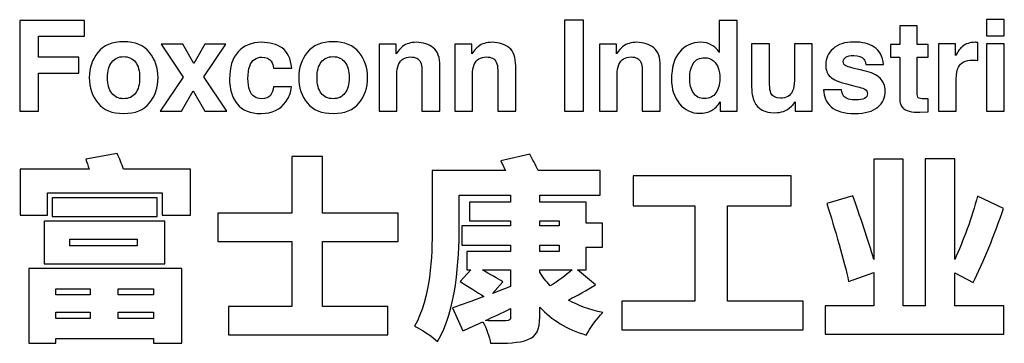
# Model space of a CAD drawing. Header units: millimetres. Extents: x 0 to 297, y 3 to 208.
# Tile 3 of 5: x 215 to 259, y 34 to 49. Entities that reach past the tile are written whole.
import ezdxf

# ---------------------------------------------------------------- set-up
doc = ezdxf.new("R2010")
doc.units = ezdxf.units.MM
doc.header["$LTSCALE"] = 16.335
doc.layers.get('0').update_dxf_attribs({"linetype": 'CONTINUOUS'})

msp = doc.modelspace()

# ---------------------------------------------------------------- linework, layer by layer
at = {"color": 7, "linetype": 'CONTINUOUS'}
for points, knots in [([(214.911, 48.578), (214.911, 48.578), (217.796, 48.578), (217.796, 48.578), (217.796, 48.578), (217.796, 48.578), (217.796, 47.867), (217.796, 47.867), (217.796, 47.867), (217.796, 47.867), (215.751, 47.867), (215.751, 47.867), (215.751, 47.867), (215.751, 47.867), (215.751, 46.936), (215.751, 46.936), (215.751, 46.936), (215.751, 46.936), (217.544, 46.936), (217.544, 46.936), (217.544, 46.936), (217.544, 46.936), (217.544, 46.233), (217.544, 46.233), (217.544, 46.233), (217.544, 46.233), (215.751, 46.233), (215.751, 46.233), (215.751, 46.233), (215.751, 46.233), (215.751, 44.537), (215.751, 44.537), (215.751, 44.537), (215.751, 44.537), (214.911, 44.537), (214.911, 44.537), (214.911, 44.537), (214.911, 44.537), (214.911, 48.578), (214.911, 48.578)], [0, 0, 0, 0, 0.090909, 0.090909, 0.090909, 0.090909, 0.181818, 0.181818, 0.181818, 0.181818, 0.272727, 0.272727, 0.272727, 0.272727, 0.363636, 0.363636, 0.363636, 0.363636, 0.454545, 0.454545, 0.454545, 0.454545, 0.545455, 0.545455, 0.545455, 0.545455, 0.636364, 0.636364, 0.636364, 0.636364, 0.727273, 0.727273, 0.727273, 0.727273, 0.818182, 0.818182, 0.818182, 0.818182, 1, 1, 1, 1]), ([(239.958, 44.537), (239.958, 44.537), (239.118, 44.537), (239.118, 44.537), (239.118, 44.537), (239.118, 44.537), (239.118, 48.583), (239.118, 48.583), (239.118, 48.583), (239.118, 48.583), (239.958, 48.583), (239.958, 48.583), (239.958, 48.583), (239.958, 48.583), (239.958, 44.537), (239.958, 44.537)], [0, 0, 0, 0, 0.2, 0.2, 0.2, 0.2, 0.4, 0.4, 0.4, 0.4, 0.6, 0.6, 0.6, 0.6, 1, 1, 1, 1]), ([(245.645, 47.481), (245.786, 47.401), (245.901, 47.291), (245.989, 47.15), (245.989, 47.15), (245.989, 47.15), (245.989, 48.578), (245.989, 48.578), (245.989, 48.578), (245.989, 48.578), (246.782, 48.578), (246.782, 48.578), (246.782, 48.578), (246.782, 48.578), (246.782, 44.537), (246.782, 44.537), (246.782, 44.537), (246.782, 44.537), (246.022, 44.537), (246.022, 44.537), (246.022, 44.537), (246.022, 44.537), (246.022, 44.951), (246.022, 44.951), (246.022, 44.951), (245.91, 44.773), (245.783, 44.645), (245.64, 44.564), (245.64, 44.564), (245.497, 44.484), (245.319, 44.443), (245.107, 44.443), (245.107, 44.443), (244.758, 44.443), (244.464, 44.585), (244.225, 44.867), (244.225, 44.867), (243.986, 45.15), (243.867, 45.513), (243.867, 45.956), (243.867, 45.956), (243.867, 46.466), (243.984, 46.868), (244.219, 47.161), (244.219, 47.161), (244.455, 47.454), (244.769, 47.6), (245.162, 47.6), (245.162, 47.6), (245.343, 47.6), (245.504, 47.561), (245.645, 47.481)], [0, 0, 0, 0, 0.071429, 0.071429, 0.071429, 0.071429, 0.142857, 0.142857, 0.142857, 0.142857, 0.214286, 0.214286, 0.214286, 0.214286, 0.285714, 0.285714, 0.285714, 0.285714, 0.357143, 0.357143, 0.357143, 0.357143, 0.428571, 0.428571, 0.428571, 0.428571, 0.5, 0.5, 0.5, 0.5, 0.571429, 0.571429, 0.571429, 0.571429, 0.642857, 0.642857, 0.642857, 0.642857, 0.714286, 0.714286, 0.714286, 0.714286, 0.785714, 0.785714, 0.785714, 0.785714, 0.857143, 0.857143, 0.857143, 0.857143, 1, 1, 1, 1]), ([(258.65, 47.886), (258.65, 47.886), (257.856, 47.886), (257.856, 47.886), (257.856, 47.886), (257.856, 47.886), (257.856, 48.608), (257.856, 48.608), (257.856, 48.608), (257.856, 48.608), (258.65, 48.608), (258.65, 48.608), (258.65, 48.608), (258.65, 48.608), (258.65, 47.886), (258.65, 47.886)], [0, 0, 0, 0, 0.2, 0.2, 0.2, 0.2, 0.4, 0.4, 0.4, 0.4, 0.6, 0.6, 0.6, 0.6, 1, 1, 1, 1]), ([(253.587, 46.944), (253.587, 46.944), (253.587, 47.501), (253.587, 47.501), (253.587, 47.501), (253.587, 47.501), (254.005, 47.501), (254.005, 47.501), (254.005, 47.501), (254.005, 47.501), (254.005, 48.336), (254.005, 48.336), (254.005, 48.336), (254.005, 48.336), (254.779, 48.336), (254.779, 48.336), (254.779, 48.336), (254.779, 48.336), (254.779, 47.501), (254.779, 47.501), (254.779, 47.501), (254.779, 47.501), (255.265, 47.501), (255.265, 47.501), (255.265, 47.501), (255.265, 47.501), (255.265, 46.944), (255.265, 46.944), (255.265, 46.944), (255.265, 46.944), (254.779, 46.944), (254.779, 46.944), (254.779, 46.944), (254.779, 46.944), (254.779, 45.363), (254.779, 45.363), (254.779, 45.363), (254.779, 45.24), (254.795, 45.164), (254.826, 45.134), (254.826, 45.134), (254.856, 45.103), (254.952, 45.088), (255.111, 45.088), (255.111, 45.088), (255.135, 45.088), (255.16, 45.089), (255.186, 45.09), (255.186, 45.09), (255.213, 45.091), (255.239, 45.092), (255.265, 45.094), (255.265, 45.094), (255.265, 45.094), (255.265, 44.509), (255.265, 44.509), (255.265, 44.509), (255.265, 44.509), (254.894, 44.495), (254.894, 44.495), (254.894, 44.495), (254.524, 44.483), (254.272, 44.547), (254.136, 44.688), (254.136, 44.688), (254.049, 44.777), (254.005, 44.915), (254.005, 45.102), (254.005, 45.102), (254.005, 45.102), (254.005, 46.944), (254.005, 46.944), (254.005, 46.944), (254.005, 46.944), (253.587, 46.944), (253.587, 46.944)], [0, 0, 0, 0, 0.05, 0.05, 0.05, 0.05, 0.1, 0.1, 0.1, 0.1, 0.15, 0.15, 0.15, 0.15, 0.2, 0.2, 0.2, 0.2, 0.25, 0.25, 0.25, 0.25, 0.3, 0.3, 0.3, 0.3, 0.35, 0.35, 0.35, 0.35, 0.4, 0.4, 0.4, 0.4, 0.45, 0.45, 0.45, 0.45, 0.5, 0.5, 0.5, 0.5, 0.55, 0.55, 0.55, 0.55, 0.6, 0.6, 0.6, 0.6, 0.65, 0.65, 0.65, 0.65, 0.7, 0.7, 0.7, 0.7, 0.75, 0.75, 0.75, 0.75, 0.8, 0.8, 0.8, 0.8, 0.85, 0.85, 0.85, 0.85, 0.9, 0.9, 0.9, 0.9, 1, 1, 1, 1]), ([(220.68, 44.903), (220.428, 44.591), (220.045, 44.435), (219.53, 44.435), (219.53, 44.435), (219.016, 44.435), (218.633, 44.591), (218.38, 44.903), (218.38, 44.903), (218.128, 45.214), (218.001, 45.59), (218.001, 46.029), (218.001, 46.029), (218.001, 46.46), (218.128, 46.834), (218.38, 47.15), (218.38, 47.15), (218.633, 47.467), (219.016, 47.625), (219.53, 47.625), (219.53, 47.625), (220.045, 47.625), (220.428, 47.467), (220.68, 47.15), (220.68, 47.15), (220.933, 46.834), (221.059, 46.46), (221.059, 46.029), (221.059, 46.029), (221.059, 45.59), (220.933, 45.214), (220.68, 44.903)], [0, 0, 0, 0, 0.111111, 0.111111, 0.111111, 0.111111, 0.222222, 0.222222, 0.222222, 0.222222, 0.333333, 0.333333, 0.333333, 0.333333, 0.444444, 0.444444, 0.444444, 0.444444, 0.555556, 0.555556, 0.555556, 0.555556, 0.666667, 0.666667, 0.666667, 0.666667, 0.777778, 0.777778, 0.777778, 0.777778, 1, 1, 1, 1]), ([(221.15, 44.537), (221.15, 44.537), (222.171, 46.052), (222.171, 46.052), (222.171, 46.052), (222.171, 46.052), (221.194, 47.524), (221.194, 47.524), (221.194, 47.524), (221.194, 47.524), (222.152, 47.524), (222.152, 47.524), (222.152, 47.524), (222.152, 47.524), (222.652, 46.657), (222.652, 46.657), (222.652, 46.657), (222.652, 46.657), (223.14, 47.524), (223.14, 47.524), (223.14, 47.524), (223.14, 47.524), (224.071, 47.524), (224.071, 47.524), (224.071, 47.524), (224.071, 47.524), (223.088, 46.066), (223.088, 46.066), (223.088, 46.066), (223.088, 46.066), (224.109, 44.537), (224.109, 44.537), (224.109, 44.537), (224.109, 44.537), (223.135, 44.537), (223.135, 44.537), (223.135, 44.537), (223.135, 44.537), (222.62, 45.436), (222.62, 45.436), (222.62, 45.436), (222.62, 45.436), (222.1, 44.537), (222.1, 44.537), (222.1, 44.537), (222.1, 44.537), (221.15, 44.537), (221.15, 44.537)], [0, 0, 0, 0, 0.076923, 0.076923, 0.076923, 0.076923, 0.153846, 0.153846, 0.153846, 0.153846, 0.230769, 0.230769, 0.230769, 0.230769, 0.307692, 0.307692, 0.307692, 0.307692, 0.384615, 0.384615, 0.384615, 0.384615, 0.461538, 0.461538, 0.461538, 0.461538, 0.538462, 0.538462, 0.538462, 0.538462, 0.615385, 0.615385, 0.615385, 0.615385, 0.692308, 0.692308, 0.692308, 0.692308, 0.769231, 0.769231, 0.769231, 0.769231, 0.846154, 0.846154, 0.846154, 0.846154, 1, 1, 1, 1]), ([(226.193, 46.455), (226.179, 46.567), (226.141, 46.668), (226.081, 46.757), (226.081, 46.757), (225.992, 46.878), (225.856, 46.939), (225.671, 46.939), (225.671, 46.939), (225.406, 46.939), (225.226, 46.808), (225.128, 46.546), (225.128, 46.546), (225.077, 46.407), (225.052, 46.223), (225.052, 45.993), (225.052, 45.993), (225.052, 45.774), (225.077, 45.598), (225.128, 45.464), (225.128, 45.464), (225.222, 45.216), (225.398, 45.091), (225.657, 45.091), (225.657, 45.091), (225.84, 45.091), (225.97, 45.141), (226.047, 45.239), (226.047, 45.239), (226.125, 45.338), (226.171, 45.467), (226.188, 45.624), (226.188, 45.624), (226.188, 45.624), (226.987, 45.624), (226.987, 45.624), (226.987, 45.624), (226.968, 45.386), (226.882, 45.161), (226.729, 44.948), (226.729, 44.948), (226.483, 44.606), (226.119, 44.435), (225.637, 44.435), (225.637, 44.435), (225.156, 44.435), (224.801, 44.578), (224.574, 44.863), (224.574, 44.863), (224.347, 45.149), (224.233, 45.519), (224.233, 45.974), (224.233, 45.974), (224.233, 46.487), (224.359, 46.887), (224.61, 47.172), (224.61, 47.172), (224.861, 47.458), (225.207, 47.6), (225.648, 47.6), (225.648, 47.6), (226.024, 47.6), (226.331, 47.516), (226.57, 47.348), (226.57, 47.348), (226.809, 47.179), (226.951, 46.882), (226.995, 46.455), (226.995, 46.455), (226.995, 46.455), (226.193, 46.455), (226.193, 46.455)], [0, 0, 0, 0, 0.052632, 0.052632, 0.052632, 0.052632, 0.105263, 0.105263, 0.105263, 0.105263, 0.157895, 0.157895, 0.157895, 0.157895, 0.210526, 0.210526, 0.210526, 0.210526, 0.263158, 0.263158, 0.263158, 0.263158, 0.315789, 0.315789, 0.315789, 0.315789, 0.368421, 0.368421, 0.368421, 0.368421, 0.421053, 0.421053, 0.421053, 0.421053, 0.473684, 0.473684, 0.473684, 0.473684, 0.526316, 0.526316, 0.526316, 0.526316, 0.578947, 0.578947, 0.578947, 0.578947, 0.631579, 0.631579, 0.631579, 0.631579, 0.684211, 0.684211, 0.684211, 0.684211, 0.736842, 0.736842, 0.736842, 0.736842, 0.789474, 0.789474, 0.789474, 0.789474, 0.842105, 0.842105, 0.842105, 0.842105, 0.894737, 0.894737, 0.894737, 0.894737, 1, 1, 1, 1]), ([(229.985, 44.903), (229.733, 44.591), (229.35, 44.435), (228.835, 44.435), (228.835, 44.435), (228.321, 44.435), (227.938, 44.591), (227.685, 44.903), (227.685, 44.903), (227.433, 45.214), (227.306, 45.59), (227.306, 46.029), (227.306, 46.029), (227.306, 46.46), (227.433, 46.834), (227.685, 47.15), (227.685, 47.15), (227.938, 47.467), (228.321, 47.625), (228.835, 47.625), (228.835, 47.625), (229.35, 47.625), (229.733, 47.467), (229.985, 47.15), (229.985, 47.15), (230.238, 46.834), (230.364, 46.46), (230.364, 46.029), (230.364, 46.029), (230.364, 45.59), (230.238, 45.214), (229.985, 44.903)], [0, 0, 0, 0, 0.111111, 0.111111, 0.111111, 0.111111, 0.222222, 0.222222, 0.222222, 0.222222, 0.333333, 0.333333, 0.333333, 0.333333, 0.444444, 0.444444, 0.444444, 0.444444, 0.555556, 0.555556, 0.555556, 0.555556, 0.666667, 0.666667, 0.666667, 0.666667, 0.777778, 0.777778, 0.777778, 0.777778, 1, 1, 1, 1]), ([(233.285, 47.357), (233.481, 47.195), (233.579, 46.927), (233.579, 46.552), (233.579, 46.552), (233.579, 46.552), (233.579, 44.537), (233.579, 44.537), (233.579, 44.537), (233.579, 44.537), (232.778, 44.537), (232.778, 44.537), (232.778, 44.537), (232.778, 44.537), (232.778, 46.357), (232.778, 46.357), (232.778, 46.357), (232.778, 46.514), (232.757, 46.635), (232.715, 46.719), (232.715, 46.719), (232.639, 46.873), (232.493, 46.95), (232.279, 46.95), (232.279, 46.95), (232.016, 46.95), (231.834, 46.837), (231.737, 46.612), (231.737, 46.612), (231.686, 46.493), (231.66, 46.341), (231.66, 46.156), (231.66, 46.156), (231.66, 46.156), (231.66, 44.537), (231.66, 44.537), (231.66, 44.537), (231.66, 44.537), (230.878, 44.537), (230.878, 44.537), (230.878, 44.537), (230.878, 44.537), (230.878, 47.524), (230.878, 47.524), (230.878, 47.524), (230.878, 47.524), (231.636, 47.524), (231.636, 47.524), (231.636, 47.524), (231.636, 47.524), (231.636, 47.087), (231.636, 47.087), (231.636, 47.087), (231.736, 47.241), (231.831, 47.351), (231.92, 47.419), (231.92, 47.419), (232.08, 47.54), (232.283, 47.6), (232.53, 47.6), (232.53, 47.6), (232.837, 47.6), (233.089, 47.519), (233.285, 47.357)], [0, 0, 0, 0, 0.058824, 0.058824, 0.058824, 0.058824, 0.117647, 0.117647, 0.117647, 0.117647, 0.176471, 0.176471, 0.176471, 0.176471, 0.235294, 0.235294, 0.235294, 0.235294, 0.294118, 0.294118, 0.294118, 0.294118, 0.352941, 0.352941, 0.352941, 0.352941, 0.411765, 0.411765, 0.411765, 0.411765, 0.470588, 0.470588, 0.470588, 0.470588, 0.529412, 0.529412, 0.529412, 0.529412, 0.588235, 0.588235, 0.588235, 0.588235, 0.647059, 0.647059, 0.647059, 0.647059, 0.705882, 0.705882, 0.705882, 0.705882, 0.764706, 0.764706, 0.764706, 0.764706, 0.823529, 0.823529, 0.823529, 0.823529, 0.882353, 0.882353, 0.882353, 0.882353, 1, 1, 1, 1]), ([(236.653, 47.357), (236.849, 47.195), (236.946, 46.927), (236.946, 46.552), (236.946, 46.552), (236.946, 46.552), (236.946, 44.537), (236.946, 44.537), (236.946, 44.537), (236.946, 44.537), (236.145, 44.537), (236.145, 44.537), (236.145, 44.537), (236.145, 44.537), (236.145, 46.357), (236.145, 46.357), (236.145, 46.357), (236.145, 46.514), (236.124, 46.635), (236.082, 46.719), (236.082, 46.719), (236.006, 46.873), (235.861, 46.95), (235.646, 46.95), (235.646, 46.95), (235.383, 46.95), (235.202, 46.837), (235.104, 46.612), (235.104, 46.612), (235.053, 46.493), (235.028, 46.341), (235.028, 46.156), (235.028, 46.156), (235.028, 46.156), (235.028, 44.537), (235.028, 44.537), (235.028, 44.537), (235.028, 44.537), (234.245, 44.537), (234.245, 44.537), (234.245, 44.537), (234.245, 44.537), (234.245, 47.524), (234.245, 47.524), (234.245, 47.524), (234.245, 47.524), (235.003, 47.524), (235.003, 47.524), (235.003, 47.524), (235.003, 47.524), (235.003, 47.087), (235.003, 47.087), (235.003, 47.087), (235.103, 47.241), (235.198, 47.351), (235.287, 47.419), (235.287, 47.419), (235.448, 47.54), (235.651, 47.6), (235.897, 47.6), (235.897, 47.6), (236.205, 47.6), (236.457, 47.519), (236.653, 47.357)], [0, 0, 0, 0, 0.058824, 0.058824, 0.058824, 0.058824, 0.117647, 0.117647, 0.117647, 0.117647, 0.176471, 0.176471, 0.176471, 0.176471, 0.235294, 0.235294, 0.235294, 0.235294, 0.294118, 0.294118, 0.294118, 0.294118, 0.352941, 0.352941, 0.352941, 0.352941, 0.411765, 0.411765, 0.411765, 0.411765, 0.470588, 0.470588, 0.470588, 0.470588, 0.529412, 0.529412, 0.529412, 0.529412, 0.588235, 0.588235, 0.588235, 0.588235, 0.647059, 0.647059, 0.647059, 0.647059, 0.705882, 0.705882, 0.705882, 0.705882, 0.764706, 0.764706, 0.764706, 0.764706, 0.823529, 0.823529, 0.823529, 0.823529, 0.882353, 0.882353, 0.882353, 0.882353, 1, 1, 1, 1]), ([(243.076, 47.357), (243.272, 47.195), (243.369, 46.927), (243.369, 46.552), (243.369, 46.552), (243.369, 46.552), (243.369, 44.537), (243.369, 44.537), (243.369, 44.537), (243.369, 44.537), (242.568, 44.537), (242.568, 44.537), (242.568, 44.537), (242.568, 44.537), (242.568, 46.357), (242.568, 46.357), (242.568, 46.357), (242.568, 46.514), (242.547, 46.635), (242.505, 46.719), (242.505, 46.719), (242.429, 46.873), (242.284, 46.95), (242.07, 46.95), (242.07, 46.95), (241.806, 46.95), (241.625, 46.837), (241.527, 46.612), (241.527, 46.612), (241.476, 46.493), (241.451, 46.341), (241.451, 46.156), (241.451, 46.156), (241.451, 46.156), (241.451, 44.537), (241.451, 44.537), (241.451, 44.537), (241.451, 44.537), (240.668, 44.537), (240.668, 44.537), (240.668, 44.537), (240.668, 44.537), (240.668, 47.524), (240.668, 47.524), (240.668, 47.524), (240.668, 47.524), (241.426, 47.524), (241.426, 47.524), (241.426, 47.524), (241.426, 47.524), (241.426, 47.087), (241.426, 47.087), (241.426, 47.087), (241.526, 47.241), (241.621, 47.351), (241.71, 47.419), (241.71, 47.419), (241.871, 47.54), (242.074, 47.6), (242.32, 47.6), (242.32, 47.6), (242.628, 47.6), (242.88, 47.519), (243.076, 47.357)], [0, 0, 0, 0, 0.058824, 0.058824, 0.058824, 0.058824, 0.117647, 0.117647, 0.117647, 0.117647, 0.176471, 0.176471, 0.176471, 0.176471, 0.235294, 0.235294, 0.235294, 0.235294, 0.294118, 0.294118, 0.294118, 0.294118, 0.352941, 0.352941, 0.352941, 0.352941, 0.411765, 0.411765, 0.411765, 0.411765, 0.470588, 0.470588, 0.470588, 0.470588, 0.529412, 0.529412, 0.529412, 0.529412, 0.588235, 0.588235, 0.588235, 0.588235, 0.647059, 0.647059, 0.647059, 0.647059, 0.705882, 0.705882, 0.705882, 0.705882, 0.764706, 0.764706, 0.764706, 0.764706, 0.823529, 0.823529, 0.823529, 0.823529, 0.882353, 0.882353, 0.882353, 0.882353, 1, 1, 1, 1]), ([(248.223, 47.529), (248.223, 47.529), (248.223, 45.725), (248.223, 45.725), (248.223, 45.725), (248.223, 45.555), (248.243, 45.427), (248.283, 45.341), (248.283, 45.341), (248.354, 45.189), (248.493, 45.113), (248.701, 45.113), (248.701, 45.113), (248.967, 45.113), (249.149, 45.221), (249.248, 45.437), (249.248, 45.437), (249.298, 45.554), (249.324, 45.709), (249.324, 45.901), (249.324, 45.901), (249.324, 45.901), (249.324, 47.529), (249.324, 47.529), (249.324, 47.529), (249.324, 47.529), (250.117, 47.529), (250.117, 47.529), (250.117, 47.529), (250.117, 47.529), (250.117, 44.537), (250.117, 44.537), (250.117, 44.537), (250.117, 44.537), (249.357, 44.537), (249.357, 44.537), (249.357, 44.537), (249.357, 44.537), (249.357, 44.959), (249.357, 44.959), (249.357, 44.959), (249.35, 44.95), (249.331, 44.923), (249.302, 44.877), (249.302, 44.877), (249.273, 44.831), (249.238, 44.791), (249.198, 44.756), (249.198, 44.756), (249.076, 44.646), (248.958, 44.571), (248.844, 44.531), (248.844, 44.531), (248.729, 44.491), (248.596, 44.471), (248.443, 44.471), (248.443, 44.471), (248.001, 44.471), (247.703, 44.63), (247.55, 44.948), (247.55, 44.948), (247.464, 45.124), (247.422, 45.383), (247.422, 45.725), (247.422, 45.725), (247.422, 45.725), (247.422, 47.529), (247.422, 47.529), (247.422, 47.529), (247.422, 47.529), (248.223, 47.529), (248.223, 47.529)], [0, 0, 0, 0, 0.052632, 0.052632, 0.052632, 0.052632, 0.105263, 0.105263, 0.105263, 0.105263, 0.157895, 0.157895, 0.157895, 0.157895, 0.210526, 0.210526, 0.210526, 0.210526, 0.263158, 0.263158, 0.263158, 0.263158, 0.315789, 0.315789, 0.315789, 0.315789, 0.368421, 0.368421, 0.368421, 0.368421, 0.421053, 0.421053, 0.421053, 0.421053, 0.473684, 0.473684, 0.473684, 0.473684, 0.526316, 0.526316, 0.526316, 0.526316, 0.578947, 0.578947, 0.578947, 0.578947, 0.631579, 0.631579, 0.631579, 0.631579, 0.684211, 0.684211, 0.684211, 0.684211, 0.736842, 0.736842, 0.736842, 0.736842, 0.789474, 0.789474, 0.789474, 0.789474, 0.842105, 0.842105, 0.842105, 0.842105, 0.894737, 0.894737, 0.894737, 0.894737, 1, 1, 1, 1]), ([(251.418, 45.492), (251.434, 45.353), (251.47, 45.254), (251.525, 45.196), (251.525, 45.196), (251.623, 45.091), (251.803, 45.039), (252.066, 45.039), (252.066, 45.039), (252.22, 45.039), (252.343, 45.062), (252.434, 45.108), (252.434, 45.108), (252.525, 45.153), (252.571, 45.222), (252.571, 45.314), (252.571, 45.314), (252.571, 45.401), (252.534, 45.468), (252.461, 45.514), (252.461, 45.514), (252.387, 45.56), (252.114, 45.638), (251.642, 45.75), (251.642, 45.75), (251.302, 45.834), (251.062, 45.939), (250.923, 46.066), (250.923, 46.066), (250.784, 46.19), (250.715, 46.369), (250.715, 46.604), (250.715, 46.604), (250.715, 46.88), (250.823, 47.118), (251.041, 47.316), (251.041, 47.316), (251.258, 47.515), (251.564, 47.614), (251.958, 47.614), (251.958, 47.614), (252.333, 47.614), (252.637, 47.539), (252.873, 47.39), (252.873, 47.39), (253.108, 47.241), (253.244, 46.983), (253.279, 46.617), (253.279, 46.617), (253.279, 46.617), (252.496, 46.617), (252.496, 46.617), (252.496, 46.617), (252.485, 46.718), (252.457, 46.798), (252.411, 46.856), (252.411, 46.856), (252.325, 46.963), (252.178, 47.016), (251.97, 47.016), (251.97, 47.016), (251.8, 47.016), (251.678, 46.989), (251.606, 46.936), (251.606, 46.936), (251.533, 46.883), (251.497, 46.821), (251.497, 46.749), (251.497, 46.749), (251.497, 46.66), (251.536, 46.595), (251.613, 46.555), (251.613, 46.555), (251.689, 46.512), (251.962, 46.44), (252.43, 46.337), (252.43, 46.337), (252.741, 46.264), (252.975, 46.154), (253.13, 46.005), (253.13, 46.005), (253.284, 45.855), (253.361, 45.668), (253.361, 45.443), (253.361, 45.443), (253.361, 45.146), (253.25, 44.904), (253.03, 44.716), (253.03, 44.716), (252.809, 44.529), (252.467, 44.435), (252.005, 44.435), (252.005, 44.435), (251.534, 44.435), (251.186, 44.534), (250.961, 44.733), (250.961, 44.733), (250.736, 44.932), (250.624, 45.185), (250.624, 45.492), (250.624, 45.492), (250.624, 45.492), (251.418, 45.492), (251.418, 45.492)], [0, 0, 0, 0, 0.037037, 0.037037, 0.037037, 0.037037, 0.074074, 0.074074, 0.074074, 0.074074, 0.111111, 0.111111, 0.111111, 0.111111, 0.148148, 0.148148, 0.148148, 0.148148, 0.185185, 0.185185, 0.185185, 0.185185, 0.222222, 0.222222, 0.222222, 0.222222, 0.259259, 0.259259, 0.259259, 0.259259, 0.296296, 0.296296, 0.296296, 0.296296, 0.333333, 0.333333, 0.333333, 0.333333, 0.37037, 0.37037, 0.37037, 0.37037, 0.407407, 0.407407, 0.407407, 0.407407, 0.444444, 0.444444, 0.444444, 0.444444, 0.481481, 0.481481, 0.481481, 0.481481, 0.518519, 0.518519, 0.518519, 0.518519, 0.555556, 0.555556, 0.555556, 0.555556, 0.592593, 0.592593, 0.592593, 0.592593, 0.62963, 0.62963, 0.62963, 0.62963, 0.666667, 0.666667, 0.666667, 0.666667, 0.703704, 0.703704, 0.703704, 0.703704, 0.740741, 0.740741, 0.740741, 0.740741, 0.777778, 0.777778, 0.777778, 0.777778, 0.814815, 0.814815, 0.814815, 0.814815, 0.851852, 0.851852, 0.851852, 0.851852, 0.888889, 0.888889, 0.888889, 0.888889, 0.925926, 0.925926, 0.925926, 0.925926, 1, 1, 1, 1]), ([(257.401, 47.599), (257.411, 47.598), (257.433, 47.597), (257.468, 47.595), (257.468, 47.595), (257.468, 47.595), (257.468, 46.793), (257.468, 46.793), (257.468, 46.793), (257.419, 46.799), (257.375, 46.802), (257.336, 46.804), (257.336, 46.804), (257.298, 46.806), (257.267, 46.807), (257.243, 46.807), (257.243, 46.807), (256.928, 46.807), (256.717, 46.704), (256.609, 46.499), (256.609, 46.499), (256.548, 46.384), (256.518, 46.207), (256.518, 45.967), (256.518, 45.967), (256.518, 45.967), (256.518, 44.537), (256.518, 44.537), (256.518, 44.537), (256.518, 44.537), (255.73, 44.537), (255.73, 44.537), (255.73, 44.537), (255.73, 44.537), (255.73, 47.529), (255.73, 47.529), (255.73, 47.529), (255.73, 47.529), (256.477, 47.529), (256.477, 47.529), (256.477, 47.529), (256.477, 47.529), (256.477, 47.007), (256.477, 47.007), (256.477, 47.007), (256.598, 47.207), (256.703, 47.343), (256.793, 47.416), (256.793, 47.416), (256.939, 47.539), (257.129, 47.6), (257.363, 47.6), (257.363, 47.6), (257.378, 47.6), (257.391, 47.6), (257.401, 47.599)], [0, 0, 0, 0, 0.066667, 0.066667, 0.066667, 0.066667, 0.133333, 0.133333, 0.133333, 0.133333, 0.2, 0.2, 0.2, 0.2, 0.266667, 0.266667, 0.266667, 0.266667, 0.333333, 0.333333, 0.333333, 0.333333, 0.4, 0.4, 0.4, 0.4, 0.466667, 0.466667, 0.466667, 0.466667, 0.533333, 0.533333, 0.533333, 0.533333, 0.6, 0.6, 0.6, 0.6, 0.666667, 0.666667, 0.666667, 0.666667, 0.733333, 0.733333, 0.733333, 0.733333, 0.8, 0.8, 0.8, 0.8, 0.866667, 0.866667, 0.866667, 0.866667, 1, 1, 1, 1]), ([(257.856, 47.529), (257.856, 47.529), (257.856, 47.529), (257.856, 47.529), (257.856, 47.529), (257.856, 47.529), (258.65, 47.529), (258.65, 47.529), (258.65, 47.529), (258.65, 47.529), (258.65, 44.537), (258.65, 44.537), (258.65, 44.537), (258.65, 44.537), (257.856, 44.537), (257.856, 44.537), (257.856, 44.537), (257.856, 44.537), (257.856, 47.529), (257.856, 47.529)], [0, 0, 0, 0, 0.166667, 0.166667, 0.166667, 0.166667, 0.333333, 0.333333, 0.333333, 0.333333, 0.5, 0.5, 0.5, 0.5, 0.666667, 0.666667, 0.666667, 0.666667, 1, 1, 1, 1]), ([(220.055, 45.335), (220.055, 45.335), (220.055, 45.335), (220.055, 45.335), (220.055, 45.335), (220.177, 45.498), (220.239, 45.729), (220.239, 46.029), (220.239, 46.029), (220.239, 46.328), (220.177, 46.559), (220.055, 46.721), (220.055, 46.721), (219.932, 46.882), (219.757, 46.963), (219.528, 46.963), (219.528, 46.963), (219.299, 46.963), (219.122, 46.882), (218.999, 46.721), (218.999, 46.721), (218.875, 46.559), (218.814, 46.328), (218.814, 46.029), (218.814, 46.029), (218.814, 45.729), (218.875, 45.498), (218.999, 45.335), (218.999, 45.335), (219.122, 45.172), (219.299, 45.091), (219.528, 45.091), (219.528, 45.091), (219.757, 45.091), (219.932, 45.172), (220.055, 45.335)], [0, 0, 0, 0, 0.1, 0.1, 0.1, 0.1, 0.2, 0.2, 0.2, 0.2, 0.3, 0.3, 0.3, 0.3, 0.4, 0.4, 0.4, 0.4, 0.5, 0.5, 0.5, 0.5, 0.6, 0.6, 0.6, 0.6, 0.7, 0.7, 0.7, 0.7, 0.8, 0.8, 0.8, 0.8, 1, 1, 1, 1]), ([(229.36, 45.335), (229.36, 45.335), (229.36, 45.335), (229.36, 45.335), (229.36, 45.335), (229.482, 45.498), (229.544, 45.729), (229.544, 46.029), (229.544, 46.029), (229.544, 46.328), (229.482, 46.559), (229.36, 46.721), (229.36, 46.721), (229.237, 46.882), (229.062, 46.963), (228.833, 46.963), (228.833, 46.963), (228.604, 46.963), (228.427, 46.882), (228.304, 46.721), (228.304, 46.721), (228.18, 46.559), (228.119, 46.328), (228.119, 46.029), (228.119, 46.029), (228.119, 45.729), (228.18, 45.498), (228.304, 45.335), (228.304, 45.335), (228.427, 45.172), (228.604, 45.091), (228.833, 45.091), (228.833, 45.091), (229.062, 45.091), (229.237, 45.172), (229.36, 45.335)], [0, 0, 0, 0, 0.1, 0.1, 0.1, 0.1, 0.2, 0.2, 0.2, 0.2, 0.3, 0.3, 0.3, 0.3, 0.4, 0.4, 0.4, 0.4, 0.5, 0.5, 0.5, 0.5, 0.6, 0.6, 0.6, 0.6, 0.7, 0.7, 0.7, 0.7, 0.8, 0.8, 0.8, 0.8, 1, 1, 1, 1]), ([(245.837, 45.349), (245.837, 45.349), (245.837, 45.349), (245.837, 45.349), (245.837, 45.349), (245.953, 45.514), (246.011, 45.727), (246.011, 45.989), (246.011, 45.989), (246.011, 46.355), (245.918, 46.616), (245.733, 46.774), (245.733, 46.774), (245.62, 46.869), (245.488, 46.917), (245.338, 46.917), (245.338, 46.917), (245.109, 46.917), (244.941, 46.83), (244.834, 46.657), (244.834, 46.657), (244.727, 46.484), (244.673, 46.27), (244.673, 46.014), (244.673, 46.014), (244.673, 45.737), (244.728, 45.516), (244.837, 45.351), (244.837, 45.351), (244.946, 45.185), (245.111, 45.102), (245.332, 45.102), (245.332, 45.102), (245.554, 45.102), (245.722, 45.185), (245.837, 45.349)], [0, 0, 0, 0, 0.1, 0.1, 0.1, 0.1, 0.2, 0.2, 0.2, 0.2, 0.3, 0.3, 0.3, 0.3, 0.4, 0.4, 0.4, 0.4, 0.5, 0.5, 0.5, 0.5, 0.6, 0.6, 0.6, 0.6, 0.7, 0.7, 0.7, 0.7, 0.8, 0.8, 0.8, 0.8, 1, 1, 1, 1]), ([(222.499, 41.966), (222.499, 41.966), (222.499, 39.908), (222.499, 39.908), (222.499, 39.908), (222.499, 39.908), (221.234, 39.908), (221.234, 39.908), (221.234, 39.908), (221.234, 39.908), (221.234, 40.911), (221.234, 40.911), (221.234, 40.911), (221.234, 40.911), (216.141, 40.911), (216.141, 40.911), (216.141, 40.911), (216.141, 40.911), (216.141, 39.908), (216.141, 39.908), (216.141, 39.908), (216.141, 39.908), (214.937, 39.908), (214.937, 39.908), (214.937, 39.908), (214.937, 39.908), (214.937, 41.966), (214.937, 41.966), (214.937, 41.966), (214.937, 41.966), (217.998, 41.966), (217.998, 41.966), (217.998, 41.966), (217.946, 42.114), (217.885, 42.271), (217.842, 42.402), (217.842, 42.402), (217.842, 42.402), (219.237, 42.655), (219.237, 42.655), (219.237, 42.655), (219.342, 42.446), (219.446, 42.184), (219.516, 41.966), (219.516, 41.966), (219.516, 41.966), (222.499, 41.966), (222.499, 41.966)], [0, 0, 0, 0, 0.076923, 0.076923, 0.076923, 0.076923, 0.153846, 0.153846, 0.153846, 0.153846, 0.230769, 0.230769, 0.230769, 0.230769, 0.307692, 0.307692, 0.307692, 0.307692, 0.384615, 0.384615, 0.384615, 0.384615, 0.461538, 0.461538, 0.461538, 0.461538, 0.538462, 0.538462, 0.538462, 0.538462, 0.615385, 0.615385, 0.615385, 0.615385, 0.692308, 0.692308, 0.692308, 0.692308, 0.769231, 0.769231, 0.769231, 0.769231, 0.846154, 0.846154, 0.846154, 0.846154, 1, 1, 1, 1]), ([(228.363, 38.739), (228.363, 38.739), (228.363, 35.853), (228.363, 35.853), (228.363, 35.853), (228.363, 35.853), (231.259, 35.853), (231.259, 35.853), (231.259, 35.853), (231.259, 35.853), (231.259, 34.588), (231.259, 34.588), (231.259, 34.588), (231.259, 34.588), (224.185, 34.588), (224.185, 34.588), (224.185, 34.588), (224.185, 34.588), (224.185, 35.853), (224.185, 35.853), (224.185, 35.853), (224.185, 35.853), (226.994, 35.853), (226.994, 35.853), (226.994, 35.853), (226.994, 35.853), (226.994, 38.739), (226.994, 38.739), (226.994, 38.739), (226.994, 38.739), (223.706, 38.739), (223.706, 38.739), (223.706, 38.739), (223.706, 38.739), (223.706, 39.995), (223.706, 39.995), (223.706, 39.995), (223.706, 39.995), (226.994, 39.995), (226.994, 39.995), (226.994, 39.995), (226.994, 39.995), (226.994, 42.516), (226.994, 42.516), (226.994, 42.516), (226.994, 42.516), (228.363, 42.516), (228.363, 42.516), (228.363, 42.516), (228.363, 42.516), (228.363, 39.995), (228.363, 39.995), (228.363, 39.995), (228.363, 39.995), (231.721, 39.995), (231.721, 39.995), (231.721, 39.995), (231.721, 39.995), (231.721, 38.739), (231.721, 38.739), (231.721, 38.739), (231.721, 38.739), (228.363, 38.739), (228.363, 38.739)], [0, 0, 0, 0, 0.058824, 0.058824, 0.058824, 0.058824, 0.117647, 0.117647, 0.117647, 0.117647, 0.176471, 0.176471, 0.176471, 0.176471, 0.235294, 0.235294, 0.235294, 0.235294, 0.294118, 0.294118, 0.294118, 0.294118, 0.352941, 0.352941, 0.352941, 0.352941, 0.411765, 0.411765, 0.411765, 0.411765, 0.470588, 0.470588, 0.470588, 0.470588, 0.529412, 0.529412, 0.529412, 0.529412, 0.588235, 0.588235, 0.588235, 0.588235, 0.647059, 0.647059, 0.647059, 0.647059, 0.705882, 0.705882, 0.705882, 0.705882, 0.764706, 0.764706, 0.764706, 0.764706, 0.823529, 0.823529, 0.823529, 0.823529, 0.882353, 0.882353, 0.882353, 0.882353, 1, 1, 1, 1]), ([(240.497, 36.821), (240.096, 36.576), (239.668, 36.332), (239.285, 36.14), (239.285, 36.14), (239.721, 35.888), (240.235, 35.704), (240.811, 35.582), (240.811, 35.582), (240.567, 35.347), (240.235, 34.884), (240.079, 34.579), (240.079, 34.579), (239.232, 34.832), (238.544, 35.251), (238.012, 35.827), (238.012, 35.827), (238.012, 35.827), (238.012, 35.382), (238.012, 35.382), (238.012, 35.382), (238.012, 34.797), (237.881, 34.544), (237.488, 34.379), (237.488, 34.379), (237.087, 34.222), (236.572, 34.213), (235.831, 34.213), (235.831, 34.213), (235.779, 34.501), (235.639, 34.893), (235.491, 35.172), (235.491, 35.172), (235.177, 35.033), (234.872, 34.893), (234.593, 34.763), (234.593, 34.763), (234.593, 34.763), (234.139, 35.792), (234.139, 35.792), (234.139, 35.792), (234.514, 35.913), (235.003, 36.088), (235.535, 36.289), (235.535, 36.289), (235.247, 36.489), (234.802, 36.76), (234.471, 36.96), (234.471, 36.96), (234.471, 36.96), (234.951, 37.475), (234.951, 37.475), (234.951, 37.475), (234.951, 37.475), (234.776, 37.475), (234.776, 37.475), (234.776, 37.475), (234.776, 37.475), (234.776, 38.303), (234.776, 38.303), (234.776, 38.303), (234.776, 38.303), (236.721, 38.303), (236.721, 38.303), (236.721, 38.303), (236.721, 38.303), (236.721, 38.582), (236.721, 38.582), (236.721, 38.582), (236.721, 38.582), (234.558, 38.582), (234.558, 38.582), (234.558, 38.582), (234.558, 38.582), (234.558, 39.446), (234.558, 39.446), (234.558, 39.446), (234.558, 39.446), (236.721, 39.446), (236.721, 39.446), (236.721, 39.446), (236.721, 39.446), (236.721, 39.664), (236.721, 39.664), (236.721, 39.664), (236.721, 39.664), (234.889, 39.664), (234.889, 39.664), (234.889, 39.664), (234.889, 39.664), (234.889, 40.492), (234.889, 40.492), (234.889, 40.492), (234.889, 40.492), (236.721, 40.492), (236.721, 40.492), (236.721, 40.492), (236.721, 40.492), (236.721, 40.798), (236.721, 40.798), (236.721, 40.798), (236.721, 40.798), (234.436, 40.798), (234.436, 40.798), (234.436, 40.798), (234.436, 40.798), (234.436, 39.385), (234.436, 39.385), (234.436, 39.385), (234.436, 37.92), (234.296, 35.67), (233.477, 34.291), (233.477, 34.291), (233.258, 34.501), (232.726, 34.858), (232.448, 34.98), (232.448, 34.98), (233.18, 36.228), (233.232, 38.077), (233.232, 39.385), (233.232, 39.385), (233.232, 39.385), (233.232, 41.896), (233.232, 41.896), (233.232, 41.896), (233.232, 41.896), (236.485, 41.896), (236.485, 41.896), (236.485, 41.896), (236.424, 42.045), (236.346, 42.193), (236.285, 42.324), (236.285, 42.324), (236.285, 42.324), (237.567, 42.62), (237.567, 42.62), (237.567, 42.62), (237.698, 42.402), (237.828, 42.141), (237.942, 41.896), (237.942, 41.896), (237.942, 41.896), (240.698, 41.896), (240.698, 41.896), (240.698, 41.896), (240.698, 41.896), (240.698, 40.798), (240.698, 40.798), (240.698, 40.798), (240.698, 40.798), (238.012, 40.798), (238.012, 40.798), (238.012, 40.798), (238.012, 40.798), (238.012, 40.492), (238.012, 40.492), (238.012, 40.492), (238.012, 40.492), (240.07, 40.492), (240.07, 40.492), (240.07, 40.492), (240.07, 40.492), (240.07, 39.55), (240.07, 39.55), (240.07, 39.55), (240.07, 39.55), (240.794, 39.55), (240.794, 39.55), (240.794, 39.55), (240.794, 39.55), (240.794, 38.486), (240.794, 38.486), (240.794, 38.486), (240.794, 38.486), (240.07, 38.486), (240.07, 38.486), (240.07, 38.486), (240.07, 38.486), (240.07, 37.475), (240.07, 37.475), (240.07, 37.475), (240.07, 37.475), (239.686, 37.475), (239.686, 37.475), (239.686, 37.475), (239.686, 37.475), (240.497, 36.821), (240.497, 36.821)], [0, 0, 0, 0, 0.020833, 0.020833, 0.020833, 0.020833, 0.041667, 0.041667, 0.041667, 0.041667, 0.0625, 0.0625, 0.0625, 0.0625, 0.083333, 0.083333, 0.083333, 0.083333, 0.104167, 0.104167, 0.104167, 0.104167, 0.125, 0.125, 0.125, 0.125, 0.145833, 0.145833, 0.145833, 0.145833, 0.166667, 0.166667, 0.166667, 0.166667, 0.1875, 0.1875, 0.1875, 0.1875, 0.208333, 0.208333, 0.208333, 0.208333, 0.229167, 0.229167, 0.229167, 0.229167, 0.25, 0.25, 0.25, 0.25, 0.270833, 0.270833, 0.270833, 0.270833, 0.291667, 0.291667, 0.291667, 0.291667, 0.3125, 0.3125, 0.3125, 0.3125, 0.333333, 0.333333, 0.333333, 0.333333, 0.354167, 0.354167, 0.354167, 0.354167, 0.375, 0.375, 0.375, 0.375, 0.395833, 0.395833, 0.395833, 0.395833, 0.416667, 0.416667, 0.416667, 0.416667, 0.4375, 0.4375, 0.4375, 0.4375, 0.458333, 0.458333, 0.458333, 0.458333, 0.479167, 0.479167, 0.479167, 0.479167, 0.5, 0.5, 0.5, 0.5, 0.520833, 0.520833, 0.520833, 0.520833, 0.541667, 0.541667, 0.541667, 0.541667, 0.5625, 0.5625, 0.5625, 0.5625, 0.583333, 0.583333, 0.583333, 0.583333, 0.604167, 0.604167, 0.604167, 0.604167, 0.625, 0.625, 0.625, 0.625, 0.645833, 0.645833, 0.645833, 0.645833, 0.666667, 0.666667, 0.666667, 0.666667, 0.6875, 0.6875, 0.6875, 0.6875, 0.708333, 0.708333, 0.708333, 0.708333, 0.729167, 0.729167, 0.729167, 0.729167, 0.75, 0.75, 0.75, 0.75, 0.770833, 0.770833, 0.770833, 0.770833, 0.791667, 0.791667, 0.791667, 0.791667, 0.8125, 0.8125, 0.8125, 0.8125, 0.833333, 0.833333, 0.833333, 0.833333, 0.854167, 0.854167, 0.854167, 0.854167, 0.875, 0.875, 0.875, 0.875, 0.895833, 0.895833, 0.895833, 0.895833, 0.916667, 0.916667, 0.916667, 0.916667, 0.9375, 0.9375, 0.9375, 0.9375, 0.958333, 0.958333, 0.958333, 0.958333, 1, 1, 1, 1]), ([(258.627, 35.888), (258.627, 35.888), (258.627, 34.623), (258.627, 34.623), (258.627, 34.623), (258.627, 34.623), (250.69, 34.623), (250.69, 34.623), (250.69, 34.623), (250.69, 34.623), (250.69, 35.888), (250.69, 35.888), (250.69, 35.888), (250.69, 35.888), (252.853, 35.888), (252.853, 35.888), (252.853, 35.888), (252.853, 35.888), (252.853, 37.37), (252.853, 37.37), (252.853, 37.37), (252.853, 37.37), (251.727, 36.969), (251.727, 36.969), (251.727, 36.969), (251.553, 37.85), (251.117, 39.315), (250.76, 40.431), (250.76, 40.431), (250.76, 40.431), (251.919, 40.78), (251.919, 40.78), (251.919, 40.78), (252.225, 39.899), (252.609, 38.8), (252.853, 37.946), (252.853, 37.946), (252.853, 37.946), (252.853, 42.411), (252.853, 42.411), (252.853, 42.411), (252.853, 42.411), (254.161, 42.411), (254.161, 42.411), (254.161, 42.411), (254.161, 42.411), (254.161, 35.888), (254.161, 35.888), (254.161, 35.888), (254.161, 35.888), (255.138, 35.888), (255.138, 35.888), (255.138, 35.888), (255.138, 35.888), (255.138, 42.42), (255.138, 42.42), (255.138, 42.42), (255.138, 42.42), (256.446, 42.42), (256.446, 42.42), (256.446, 42.42), (256.446, 42.42), (256.446, 37.937), (256.446, 37.937), (256.446, 37.937), (256.821, 38.757), (257.222, 39.829), (257.458, 40.763), (257.458, 40.763), (257.458, 40.763), (258.609, 40.213), (258.609, 40.213), (258.609, 40.213), (258.225, 39.053), (257.702, 37.789), (257.266, 36.925), (257.266, 36.925), (257.266, 36.925), (256.446, 37.353), (256.446, 37.353), (256.446, 37.353), (256.446, 37.353), (256.446, 35.888), (256.446, 35.888), (256.446, 35.888), (256.446, 35.888), (258.627, 35.888), (258.627, 35.888)], [0, 0, 0, 0, 0.043478, 0.043478, 0.043478, 0.043478, 0.086957, 0.086957, 0.086957, 0.086957, 0.130435, 0.130435, 0.130435, 0.130435, 0.173913, 0.173913, 0.173913, 0.173913, 0.217391, 0.217391, 0.217391, 0.217391, 0.26087, 0.26087, 0.26087, 0.26087, 0.304348, 0.304348, 0.304348, 0.304348, 0.347826, 0.347826, 0.347826, 0.347826, 0.391304, 0.391304, 0.391304, 0.391304, 0.434783, 0.434783, 0.434783, 0.434783, 0.478261, 0.478261, 0.478261, 0.478261, 0.521739, 0.521739, 0.521739, 0.521739, 0.565217, 0.565217, 0.565217, 0.565217, 0.608696, 0.608696, 0.608696, 0.608696, 0.652174, 0.652174, 0.652174, 0.652174, 0.695652, 0.695652, 0.695652, 0.695652, 0.73913, 0.73913, 0.73913, 0.73913, 0.782609, 0.782609, 0.782609, 0.782609, 0.826087, 0.826087, 0.826087, 0.826087, 0.869565, 0.869565, 0.869565, 0.869565, 0.913043, 0.913043, 0.913043, 0.913043, 1, 1, 1, 1]), ([(249.71, 36.088), (249.71, 36.088), (249.71, 34.806), (249.71, 34.806), (249.71, 34.806), (249.71, 34.806), (241.66, 34.806), (241.66, 34.806), (241.66, 34.806), (241.66, 34.806), (241.66, 36.088), (241.66, 36.088), (241.66, 36.088), (241.66, 36.088), (244.896, 36.088), (244.896, 36.088), (244.896, 36.088), (244.896, 36.088), (244.896, 40.335), (244.896, 40.335), (244.896, 40.335), (244.896, 40.335), (242.158, 40.335), (242.158, 40.335), (242.158, 40.335), (242.158, 40.335), (242.158, 41.661), (242.158, 41.661), (242.158, 41.661), (242.158, 41.661), (249.187, 41.661), (249.187, 41.661), (249.187, 41.661), (249.187, 41.661), (249.187, 40.335), (249.187, 40.335), (249.187, 40.335), (249.187, 40.335), (246.353, 40.335), (246.353, 40.335), (246.353, 40.335), (246.353, 40.335), (246.353, 36.088), (246.353, 36.088), (246.353, 36.088), (246.353, 36.088), (249.71, 36.088), (249.71, 36.088)], [0, 0, 0, 0, 0.076923, 0.076923, 0.076923, 0.076923, 0.153846, 0.153846, 0.153846, 0.153846, 0.230769, 0.230769, 0.230769, 0.230769, 0.307692, 0.307692, 0.307692, 0.307692, 0.384615, 0.384615, 0.384615, 0.384615, 0.461538, 0.461538, 0.461538, 0.461538, 0.538462, 0.538462, 0.538462, 0.538462, 0.615385, 0.615385, 0.615385, 0.615385, 0.692308, 0.692308, 0.692308, 0.692308, 0.769231, 0.769231, 0.769231, 0.769231, 0.846154, 0.846154, 0.846154, 0.846154, 1, 1, 1, 1]), ([(221.025, 40.684), (221.025, 40.684), (221.025, 40.684), (221.025, 40.684), (221.025, 40.684), (221.025, 40.684), (221.025, 39.856), (221.025, 39.856), (221.025, 39.856), (221.025, 39.856), (216.35, 39.856), (216.35, 39.856), (216.35, 39.856), (216.35, 39.856), (216.35, 40.684), (216.35, 40.684), (216.35, 40.684), (216.35, 40.684), (221.025, 40.684), (221.025, 40.684)], [0, 0, 0, 0, 0.166667, 0.166667, 0.166667, 0.166667, 0.333333, 0.333333, 0.333333, 0.333333, 0.5, 0.5, 0.5, 0.5, 0.666667, 0.666667, 0.666667, 0.666667, 1, 1, 1, 1]), ([(215.992, 39.646), (215.992, 39.646), (215.992, 39.646), (215.992, 39.646), (215.992, 39.646), (215.992, 39.646), (221.365, 39.646), (221.365, 39.646), (221.365, 39.646), (221.365, 39.646), (221.365, 37.754), (221.365, 37.754), (221.365, 37.754), (221.365, 37.754), (215.992, 37.754), (215.992, 37.754), (215.992, 37.754), (215.992, 37.754), (215.992, 39.646), (215.992, 39.646)], [0, 0, 0, 0, 0.166667, 0.166667, 0.166667, 0.166667, 0.333333, 0.333333, 0.333333, 0.333333, 0.5, 0.5, 0.5, 0.5, 0.666667, 0.666667, 0.666667, 0.666667, 1, 1, 1, 1]), ([(238.012, 39.446), (238.012, 39.446), (238.012, 39.446), (238.012, 39.446), (238.012, 39.446), (238.012, 39.446), (238.875, 39.446), (238.875, 39.446), (238.875, 39.446), (238.875, 39.446), (238.875, 39.664), (238.875, 39.664), (238.875, 39.664), (238.875, 39.664), (238.012, 39.664), (238.012, 39.664), (238.012, 39.664), (238.012, 39.664), (238.012, 39.446), (238.012, 39.446)], [0, 0, 0, 0, 0.166667, 0.166667, 0.166667, 0.166667, 0.333333, 0.333333, 0.333333, 0.333333, 0.5, 0.5, 0.5, 0.5, 0.666667, 0.666667, 0.666667, 0.666667, 1, 1, 1, 1]), ([(217.144, 38.547), (217.144, 38.547), (217.144, 38.547), (217.144, 38.547), (217.144, 38.547), (217.144, 38.547), (220.135, 38.547), (220.135, 38.547), (220.135, 38.547), (220.135, 38.547), (220.135, 38.844), (220.135, 38.844), (220.135, 38.844), (220.135, 38.844), (217.144, 38.844), (217.144, 38.844), (217.144, 38.844), (217.144, 38.844), (217.144, 38.547), (217.144, 38.547)], [0, 0, 0, 0, 0.166667, 0.166667, 0.166667, 0.166667, 0.333333, 0.333333, 0.333333, 0.333333, 0.5, 0.5, 0.5, 0.5, 0.666667, 0.666667, 0.666667, 0.666667, 1, 1, 1, 1]), ([(238.012, 38.303), (238.012, 38.303), (238.012, 38.303), (238.012, 38.303), (238.012, 38.303), (238.012, 38.303), (238.875, 38.303), (238.875, 38.303), (238.875, 38.303), (238.875, 38.303), (238.875, 38.582), (238.875, 38.582), (238.875, 38.582), (238.875, 38.582), (238.012, 38.582), (238.012, 38.582), (238.012, 38.582), (238.012, 38.582), (238.012, 38.303), (238.012, 38.303)], [0, 0, 0, 0, 0.166667, 0.166667, 0.166667, 0.166667, 0.333333, 0.333333, 0.333333, 0.333333, 0.5, 0.5, 0.5, 0.5, 0.666667, 0.666667, 0.666667, 0.666667, 1, 1, 1, 1]), ([(215.321, 37.536), (215.321, 37.536), (215.321, 37.536), (215.321, 37.536), (215.321, 37.536), (215.321, 37.536), (222.107, 37.536), (222.107, 37.536), (222.107, 37.536), (222.107, 37.536), (222.107, 34.222), (222.107, 34.222), (222.107, 34.222), (222.107, 34.222), (220.85, 34.222), (220.85, 34.222), (220.85, 34.222), (220.85, 34.222), (220.85, 34.422), (220.85, 34.422), (220.85, 34.422), (220.85, 34.422), (216.516, 34.422), (216.516, 34.422), (216.516, 34.422), (216.516, 34.422), (216.516, 34.222), (216.516, 34.222), (216.516, 34.222), (216.516, 34.222), (215.321, 34.222), (215.321, 34.222), (215.321, 34.222), (215.321, 34.222), (215.321, 37.536), (215.321, 37.536)], [0, 0, 0, 0, 0.1, 0.1, 0.1, 0.1, 0.2, 0.2, 0.2, 0.2, 0.3, 0.3, 0.3, 0.3, 0.4, 0.4, 0.4, 0.4, 0.5, 0.5, 0.5, 0.5, 0.6, 0.6, 0.6, 0.6, 0.7, 0.7, 0.7, 0.7, 0.8, 0.8, 0.8, 0.8, 1, 1, 1, 1]), ([(235.465, 37.475), (235.465, 37.475), (235.465, 37.475), (235.465, 37.475), (235.465, 37.475), (235.788, 37.292), (236.154, 37.091), (236.372, 36.943), (236.372, 36.943), (236.372, 36.943), (235.91, 36.428), (235.91, 36.428), (235.91, 36.428), (235.91, 36.428), (236.721, 36.734), (236.721, 36.734), (236.721, 36.734), (236.721, 36.734), (236.721, 37.475), (236.721, 37.475), (236.721, 37.475), (236.721, 37.475), (235.465, 37.475), (235.465, 37.475)], [0, 0, 0, 0, 0.142857, 0.142857, 0.142857, 0.142857, 0.285714, 0.285714, 0.285714, 0.285714, 0.428571, 0.428571, 0.428571, 0.428571, 0.571429, 0.571429, 0.571429, 0.571429, 0.714286, 0.714286, 0.714286, 0.714286, 1, 1, 1, 1]), ([(238.012, 37.379), (238.012, 37.379), (238.012, 37.379), (238.012, 37.379), (238.012, 37.379), (238.142, 37.161), (238.3, 36.96), (238.483, 36.768), (238.483, 36.768), (238.814, 36.978), (239.18, 37.248), (239.451, 37.475), (239.451, 37.475), (239.451, 37.475), (238.012, 37.475), (238.012, 37.475), (238.012, 37.475), (238.012, 37.475), (238.012, 37.379), (238.012, 37.379)], [0, 0, 0, 0, 0.166667, 0.166667, 0.166667, 0.166667, 0.333333, 0.333333, 0.333333, 0.333333, 0.5, 0.5, 0.5, 0.5, 0.666667, 0.666667, 0.666667, 0.666667, 1, 1, 1, 1]), ([(216.516, 36.637), (216.516, 36.637), (216.516, 36.637), (216.516, 36.637), (216.516, 36.637), (216.516, 36.637), (216.516, 36.367), (216.516, 36.367), (216.516, 36.367), (216.516, 36.367), (218.042, 36.367), (218.042, 36.367), (218.042, 36.367), (218.042, 36.367), (218.042, 36.637), (218.042, 36.637), (218.042, 36.637), (218.042, 36.637), (216.516, 36.637), (216.516, 36.637)], [0, 0, 0, 0, 0.166667, 0.166667, 0.166667, 0.166667, 0.333333, 0.333333, 0.333333, 0.333333, 0.5, 0.5, 0.5, 0.5, 0.666667, 0.666667, 0.666667, 0.666667, 1, 1, 1, 1]), ([(220.85, 36.637), (220.85, 36.637), (220.85, 36.637), (220.85, 36.637), (220.85, 36.637), (220.85, 36.637), (219.281, 36.637), (219.281, 36.637), (219.281, 36.637), (219.281, 36.637), (219.281, 36.367), (219.281, 36.367), (219.281, 36.367), (219.281, 36.367), (220.85, 36.367), (220.85, 36.367), (220.85, 36.367), (220.85, 36.367), (220.85, 36.637), (220.85, 36.637)], [0, 0, 0, 0, 0.166667, 0.166667, 0.166667, 0.166667, 0.333333, 0.333333, 0.333333, 0.333333, 0.5, 0.5, 0.5, 0.5, 0.666667, 0.666667, 0.666667, 0.666667, 1, 1, 1, 1]), ([(218.042, 35.321), (218.042, 35.321), (218.042, 35.321), (218.042, 35.321), (218.042, 35.321), (218.042, 35.321), (218.042, 35.6), (218.042, 35.6), (218.042, 35.6), (218.042, 35.6), (216.516, 35.6), (216.516, 35.6), (216.516, 35.6), (216.516, 35.6), (216.516, 35.321), (216.516, 35.321), (216.516, 35.321), (216.516, 35.321), (218.042, 35.321), (218.042, 35.321)], [0, 0, 0, 0, 0.166667, 0.166667, 0.166667, 0.166667, 0.333333, 0.333333, 0.333333, 0.333333, 0.5, 0.5, 0.5, 0.5, 0.666667, 0.666667, 0.666667, 0.666667, 1, 1, 1, 1]), ([(220.85, 35.321), (220.85, 35.321), (220.85, 35.321), (220.85, 35.321), (220.85, 35.321), (220.85, 35.321), (220.85, 35.6), (220.85, 35.6), (220.85, 35.6), (220.85, 35.6), (219.281, 35.6), (219.281, 35.6), (219.281, 35.6), (219.281, 35.6), (219.281, 35.321), (219.281, 35.321), (219.281, 35.321), (219.281, 35.321), (220.85, 35.321), (220.85, 35.321)], [0, 0, 0, 0, 0.166667, 0.166667, 0.166667, 0.166667, 0.333333, 0.333333, 0.333333, 0.333333, 0.5, 0.5, 0.5, 0.5, 0.666667, 0.666667, 0.666667, 0.666667, 1, 1, 1, 1]), ([(236.721, 35.757), (236.721, 35.757), (236.721, 35.757), (236.721, 35.757), (236.721, 35.757), (236.346, 35.573), (235.962, 35.399), (235.596, 35.225), (235.596, 35.225), (235.953, 35.207), (236.389, 35.207), (236.512, 35.216), (236.512, 35.216), (236.668, 35.216), (236.721, 35.268), (236.721, 35.399), (236.721, 35.399), (236.721, 35.399), (236.721, 35.757), (236.721, 35.757)], [0, 0, 0, 0, 0.166667, 0.166667, 0.166667, 0.166667, 0.333333, 0.333333, 0.333333, 0.333333, 0.5, 0.5, 0.5, 0.5, 0.666667, 0.666667, 0.666667, 0.666667, 1, 1, 1, 1])]:
    msp.add_open_spline(points, degree=3, knots=knots, dxfattribs=at)

doc.saveas('drawing.dxf')
